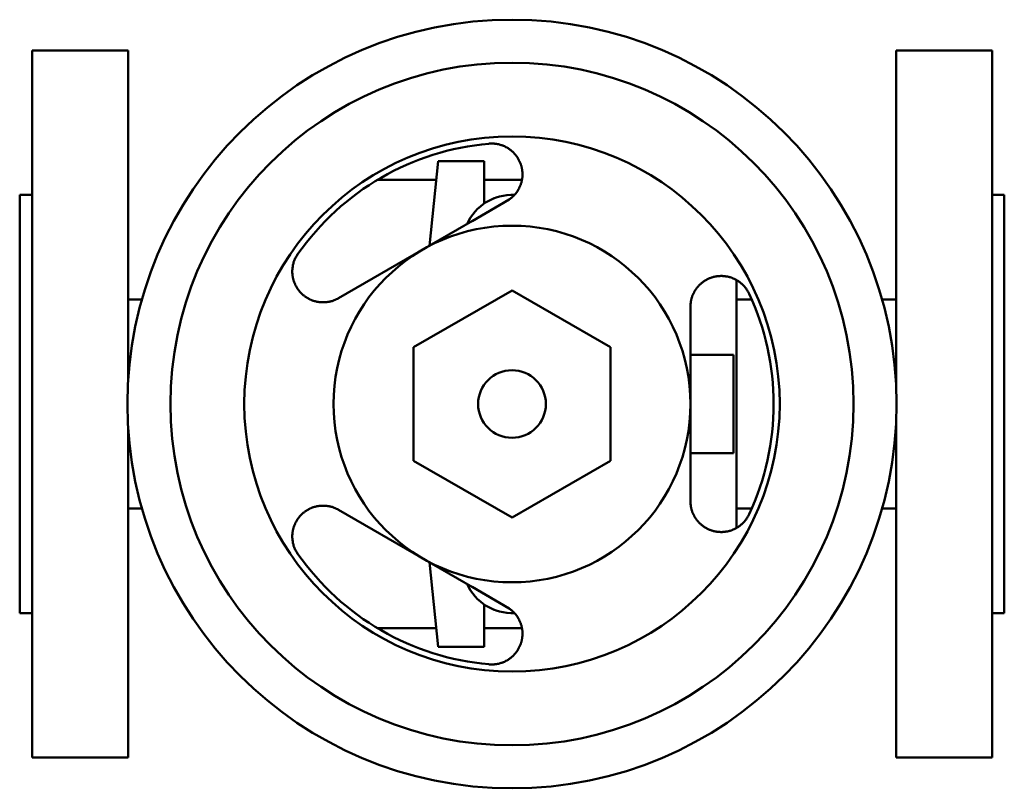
# Model space of a CAD drawing. Header units: millimetres. Extents: x 0 to 160, y -63 to 62.
import ezdxf

# ---------------------------------------------------------------- set-up
doc = ezdxf.new("R2010")
doc.units = ezdxf.units.MM
doc.layers.add('AM_0', color=7, linetype='Continuous', lineweight=30)

msp = doc.modelspace()

# ---------------------------------------------------------------- linework, layer by layer
at = {"layer": 'AM_0', "color": 7, "linetype": 'Continuous', "lineweight": 50}
for p, q in [((17.6, 57.5), (2, 57.5)), ((2, 57.5), (2, -57.5)), ((17.6, 3.54), (17.6, 57.5)), ((158, 57.5), (142.4, 57.5)), ((142.4, 3.54), (142.4, 57.5)), ((158, -57.5), (158, 57.5)), ((66.58, 25.74), (68, 39.5)), ((68, 39.5), (75.5, 39.5)), ((75.5, 39.5), (75.5, 32.61)), ((67.69, 36.46), (58.15, 36.46)), ((81.62, 36.46), (75.5, 36.46)), ((2, 34), (0, 34)), ((0, -34), (0, 34)), ((160, 34), (158, 34)), ((160, 34), (160, -34)), ((79.2, 33.02), (51.8, 17.21)), ((73.5, 29.75), (79.54, 33.24)), ((77, 33.42), (77, 33.5)), ((77, 33.5), (77.22, 33.5)), ((73.5, 29.73), (73.5, 29.75)), ((116.46, -20.17), (116.46, 20.17)), ((80, 18.48), (64, 9.24)), ((96, 9.24), (80, 18.48)), ((19.86, 17), (17.6, 17)), ((118.95, 17), (116.46, 17)), ((142.4, 17), (140.14, 17)), ((109, -15.82), (109, 15.82)), ((64, 9.24), (64, -9.24)), ((96, -9.24), (96, 9.24)), ((109.01, 8), (116, 8)), ((116, 8), (116, -8)), ((17.6, -57.5), (17.6, -3.54)), ((142.4, -57.5), (142.4, -3.54)), ((109.01, -8), (116, -8)), ((64, -9.24), (80, -18.48)), ((80, -18.48), (96, -9.24)), ((17.6, -17), (19.86, -17)), ((51.8, -17.21), (79.2, -33.02)), ((116.46, -17), (118.95, -17)), ((140.14, -17), (142.4, -17)), ((68, -39.5), (66.58, -25.74)), ((73.5, -29.75), (73.5, -29.73)), ((79.54, -33.24), (73.5, -29.75)), ((75.5, -32.61), (75.5, -39.5)), ((77, -33.5), (77, -33.42)), ((77, -33.5), (77.22, -33.5)), ((0, -34), (2, -34)), ((158, -34), (160, -34)), ((58.15, -36.46), (67.69, -36.46)), ((75.5, -36.46), (81.62, -36.46)), ((75.5, -39.5), (68, -39.5)), ((2, -57.5), (17.6, -57.5)), ((142.4, -57.5), (158, -57.5))]:
    msp.add_line(p, q, dxfattribs=at)
for points in [[(76.26, 42.34), (76.33, 42.34), (76.48, 42.35), (76.63, 42.35), (76.7, 42.35), (76.78, 42.35), (76.93, 42.35), (77.08, 42.34), (77.22, 42.33), (77.37, 42.31), (77.52, 42.29), (77.59, 42.27), (77.66, 42.26), (77.81, 42.23), (77.95, 42.2), (78.09, 42.16), (78.23, 42.11), (78.37, 42.07), (78.43, 42.04), (78.5, 42.02), (78.63, 41.97), (78.76, 41.91), (78.83, 41.88), (78.89, 41.85), (79.02, 41.78), (79.14, 41.72), (79.2, 41.68), (79.26, 41.65), (79.38, 41.58), (79.49, 41.5), (79.6, 41.43), (79.71, 41.35), (79.81, 41.27), (79.86, 41.23), (79.91, 41.19), (80.01, 41.1), (80.1, 41.02), (80.19, 40.93), (80.28, 40.85), (80.36, 40.76), (80.4, 40.71), (80.45, 40.67), (80.53, 40.57), (80.6, 40.48), (80.68, 40.38), (80.75, 40.29), (80.82, 40.19), (80.86, 40.14), (80.89, 40.08), (80.95, 39.98), (81.02, 39.88), (81.08, 39.77), (81.13, 39.67), (81.19, 39.56), (81.21, 39.51), (81.24, 39.45), (81.29, 39.34), (81.33, 39.23), (81.38, 39.12), (81.42, 39.01), (81.45, 38.9), (81.47, 38.84), (81.49, 38.79), (81.52, 38.68), (81.55, 38.56), (81.57, 38.51), (81.58, 38.45), (81.6, 38.34), (81.62, 38.23), (81.63, 38.17), (81.64, 38.11), (81.66, 38), (81.67, 37.89), (81.68, 37.78), (81.69, 37.67), (81.7, 37.56), (81.7, 37.5), (81.7, 37.45), (81.7, 37.34), (81.7, 37.23), (81.69, 37.13), (81.69, 37.02), (81.68, 36.91), (81.68, 36.86), (81.67, 36.8), (81.66, 36.69), (81.64, 36.58), (81.62, 36.47), (81.6, 36.36), (81.58, 36.25), (81.56, 36.2), (81.55, 36.14), (81.52, 36.03), (81.49, 35.92), (81.46, 35.81), (81.42, 35.7), (81.38, 35.59), (81.36, 35.53), (81.34, 35.48), (81.29, 35.37), (81.24, 35.26), (81.19, 35.16), (81.14, 35.05), (81.08, 34.94), (81.05, 34.89), (81.02, 34.84), (80.96, 34.74), (80.89, 34.63), (80.86, 34.58), (80.83, 34.53), (80.76, 34.43), (80.69, 34.34), (80.65, 34.29), (80.61, 34.24), (80.53, 34.14), (80.45, 34.05), (80.37, 33.96), (80.29, 33.87), (80.2, 33.78), (80.15, 33.74), (80.11, 33.7), (80.02, 33.61), (79.92, 33.53), (79.82, 33.45), (79.72, 33.37), (79.61, 33.29), (79.55, 33.25), (79.5, 33.21), (79.38, 33.13), (79.26, 33.06), (79.2, 33.02)], [(51.8, 17.21), (51.74, 17.17), (51.62, 17.1), (51.49, 17.04), (51.43, 17.01), (51.37, 16.98), (51.24, 16.93), (51.12, 16.88), (51, 16.83), (50.88, 16.79), (50.76, 16.75), (50.7, 16.74), (50.64, 16.72), (50.52, 16.69), (50.4, 16.66), (50.28, 16.63), (50.16, 16.61), (50.04, 16.59), (49.98, 16.58), (49.92, 16.57), (49.8, 16.56), (49.68, 16.55), (49.62, 16.55), (49.56, 16.54), (49.44, 16.54), (49.32, 16.54), (49.26, 16.54), (49.2, 16.54), (49.08, 16.54), (48.96, 16.55), (48.84, 16.56), (48.72, 16.57), (48.61, 16.58), (48.55, 16.59), (48.49, 16.6), (48.37, 16.62), (48.26, 16.64), (48.15, 16.67), (48.04, 16.7), (47.92, 16.73), (47.87, 16.74), (47.82, 16.76), (47.71, 16.8), (47.6, 16.83), (47.5, 16.87), (47.39, 16.91), (47.29, 16.96), (47.24, 16.98), (47.19, 17), (47.1, 17.05), (47, 17.1), (46.91, 17.15), (46.81, 17.2), (46.72, 17.25), (46.67, 17.28), (46.63, 17.31), (46.53, 17.37), (46.44, 17.43), (46.35, 17.5), (46.26, 17.57), (46.17, 17.64), (46.13, 17.67), (46.08, 17.71), (46, 17.78), (45.91, 17.86), (45.87, 17.9), (45.83, 17.94), (45.74, 18.02), (45.66, 18.1), (45.62, 18.15), (45.58, 18.19), (45.51, 18.28), (45.43, 18.37), (45.36, 18.46), (45.28, 18.56), (45.21, 18.65), (45.18, 18.7), (45.15, 18.75), (45.08, 18.85), (45.02, 18.95), (44.96, 19.06), (44.9, 19.16), (44.84, 19.27), (44.81, 19.33), (44.79, 19.38), (44.74, 19.49), (44.69, 19.6), (44.64, 19.72), (44.6, 19.83), (44.56, 19.95), (44.54, 20.01), (44.52, 20.06), (44.49, 20.18), (44.45, 20.3), (44.43, 20.42), (44.4, 20.54), (44.38, 20.67), (44.36, 20.73), (44.35, 20.8), (44.34, 20.93), (44.32, 21.06), (44.31, 21.19), (44.3, 21.33), (44.3, 21.46), (44.3, 21.53), (44.3, 21.6), (44.3, 21.74), (44.31, 21.88), (44.32, 21.95), (44.32, 22.02), (44.34, 22.17), (44.36, 22.31), (44.37, 22.38), (44.38, 22.45), (44.41, 22.59), (44.45, 22.73), (44.48, 22.87), (44.52, 23.02), (44.57, 23.16), (44.59, 23.22), (44.62, 23.29), (44.67, 23.43), (44.73, 23.57), (44.79, 23.7), (44.86, 23.84), (44.93, 23.97), (44.97, 24.03), (45.01, 24.1), (45.08, 24.22), (45.16, 24.35), (45.21, 24.41)], [(109, 15.82), (109, 15.89), (109, 16.03), (109.01, 16.17), (109.02, 16.24), (109.02, 16.3), (109.04, 16.44), (109.06, 16.57), (109.08, 16.7), (109.1, 16.82), (109.13, 16.94), (109.14, 17), (109.16, 17.06), (109.19, 17.18), (109.22, 17.3), (109.26, 17.42), (109.3, 17.53), (109.35, 17.65), (109.37, 17.7), (109.39, 17.76), (109.44, 17.87), (109.49, 17.98), (109.52, 18.04), (109.55, 18.09), (109.6, 18.2), (109.66, 18.3), (109.69, 18.36), (109.72, 18.41), (109.79, 18.51), (109.85, 18.61), (109.92, 18.71), (109.99, 18.8), (110.06, 18.9), (110.1, 18.94), (110.13, 18.99), (110.21, 19.08), (110.28, 19.17), (110.36, 19.25), (110.44, 19.33), (110.52, 19.41), (110.57, 19.45), (110.61, 19.49), (110.69, 19.57), (110.78, 19.64), (110.86, 19.71), (110.95, 19.78), (111.04, 19.85), (111.08, 19.88), (111.13, 19.91), (111.21, 19.97), (111.3, 20.03), (111.39, 20.09), (111.49, 20.14), (111.58, 20.2), (111.63, 20.22), (111.68, 20.25), (111.78, 20.3), (111.88, 20.35), (111.98, 20.39), (112.08, 20.44), (112.19, 20.48), (112.24, 20.5), (112.29, 20.52), (112.4, 20.56), (112.51, 20.59), (112.57, 20.61), (112.62, 20.63), (112.73, 20.66), (112.85, 20.68), (112.9, 20.7), (112.96, 20.71), (113.08, 20.73), (113.19, 20.75), (113.31, 20.77), (113.43, 20.79), (113.55, 20.8), (113.61, 20.8), (113.67, 20.81), (113.79, 20.81), (113.91, 20.82), (114.03, 20.82), (114.15, 20.82), (114.27, 20.81), (114.33, 20.81), (114.39, 20.8), (114.51, 20.79), (114.63, 20.78), (114.75, 20.76), (114.88, 20.74), (115, 20.72), (115.06, 20.71), (115.12, 20.69), (115.24, 20.66), (115.35, 20.63), (115.47, 20.6), (115.59, 20.56), (115.71, 20.52), (115.77, 20.49), (115.83, 20.47), (115.95, 20.42), (116.08, 20.37), (116.2, 20.31), (116.32, 20.25), (116.44, 20.18), (116.5, 20.15), (116.56, 20.12), (116.68, 20.04), (116.79, 19.97), (116.85, 19.93), (116.91, 19.88), (117.03, 19.8), (117.14, 19.71), (117.19, 19.67), (117.25, 19.62), (117.36, 19.52), (117.46, 19.42), (117.57, 19.32), (117.67, 19.22), (117.77, 19.11), (117.82, 19.05), (117.86, 18.99), (117.96, 18.88), (118.04, 18.76), (118.13, 18.64), (118.21, 18.51), (118.29, 18.39), (118.33, 18.32), (118.36, 18.26), (118.44, 18.13), (118.5, 18), (118.53, 17.93)], [(118.53, -17.93), (118.5, -18), (118.44, -18.13), (118.36, -18.26), (118.33, -18.32), (118.29, -18.39), (118.21, -18.51), (118.13, -18.64), (118.04, -18.76), (117.96, -18.88), (117.86, -18.99), (117.82, -19.05), (117.77, -19.11), (117.67, -19.22), (117.57, -19.32), (117.46, -19.42), (117.36, -19.52), (117.25, -19.62), (117.19, -19.67), (117.14, -19.71), (117.03, -19.8), (116.91, -19.88), (116.85, -19.93), (116.79, -19.97), (116.68, -20.04), (116.56, -20.12), (116.5, -20.15), (116.44, -20.18), (116.32, -20.25), (116.2, -20.31), (116.08, -20.37), (115.95, -20.42), (115.83, -20.47), (115.77, -20.49), (115.71, -20.52), (115.59, -20.56), (115.47, -20.6), (115.35, -20.63), (115.24, -20.66), (115.12, -20.69), (115.06, -20.71), (115, -20.72), (114.88, -20.74), (114.75, -20.76), (114.63, -20.78), (114.51, -20.79), (114.39, -20.8), (114.33, -20.81), (114.27, -20.81), (114.15, -20.82), (114.03, -20.82), (113.91, -20.82), (113.79, -20.81), (113.67, -20.81), (113.61, -20.8), (113.55, -20.8), (113.43, -20.79), (113.31, -20.77), (113.19, -20.75), (113.08, -20.73), (112.96, -20.71), (112.9, -20.7), (112.85, -20.68), (112.73, -20.66), (112.62, -20.63), (112.57, -20.61), (112.51, -20.59), (112.4, -20.56), (112.29, -20.52), (112.24, -20.5), (112.19, -20.48), (112.08, -20.44), (111.98, -20.39), (111.88, -20.35), (111.78, -20.3), (111.68, -20.25), (111.63, -20.22), (111.58, -20.2), (111.49, -20.14), (111.39, -20.09), (111.3, -20.03), (111.21, -19.97), (111.13, -19.91), (111.08, -19.88), (111.04, -19.85), (110.95, -19.78), (110.86, -19.71), (110.78, -19.64), (110.69, -19.57), (110.61, -19.49), (110.57, -19.45), (110.52, -19.41), (110.44, -19.33), (110.36, -19.25), (110.28, -19.17), (110.21, -19.08), (110.13, -18.99), (110.1, -18.94), (110.06, -18.9), (109.99, -18.8), (109.92, -18.71), (109.85, -18.61), (109.79, -18.51), (109.72, -18.41), (109.69, -18.36), (109.66, -18.3), (109.6, -18.2), (109.55, -18.09), (109.52, -18.04), (109.49, -17.98), (109.44, -17.87), (109.39, -17.76), (109.37, -17.7), (109.35, -17.65), (109.3, -17.53), (109.26, -17.42), (109.22, -17.3), (109.19, -17.18), (109.16, -17.06), (109.14, -17), (109.13, -16.94), (109.1, -16.82), (109.08, -16.7), (109.06, -16.57), (109.04, -16.44), (109.02, -16.3), (109.02, -16.24), (109.01, -16.17), (109, -16.03), (109, -15.89), (109, -15.82)], [(45.21, -24.41), (45.16, -24.35), (45.08, -24.22), (45.01, -24.1), (44.97, -24.03), (44.93, -23.97), (44.86, -23.84), (44.79, -23.7), (44.73, -23.57), (44.67, -23.43), (44.62, -23.29), (44.59, -23.22), (44.57, -23.16), (44.52, -23.02), (44.48, -22.87), (44.45, -22.73), (44.41, -22.59), (44.38, -22.45), (44.37, -22.38), (44.36, -22.31), (44.34, -22.17), (44.32, -22.02), (44.32, -21.95), (44.31, -21.88), (44.3, -21.74), (44.3, -21.6), (44.3, -21.53), (44.3, -21.46), (44.3, -21.33), (44.31, -21.19), (44.32, -21.06), (44.34, -20.93), (44.35, -20.8), (44.36, -20.73), (44.38, -20.67), (44.4, -20.54), (44.43, -20.42), (44.45, -20.3), (44.49, -20.18), (44.52, -20.06), (44.54, -20.01), (44.56, -19.95), (44.6, -19.83), (44.64, -19.72), (44.69, -19.6), (44.74, -19.49), (44.79, -19.38), (44.81, -19.33), (44.84, -19.27), (44.9, -19.16), (44.96, -19.06), (45.02, -18.95), (45.08, -18.85), (45.15, -18.75), (45.18, -18.7), (45.21, -18.65), (45.28, -18.56), (45.36, -18.46), (45.43, -18.37), (45.51, -18.28), (45.58, -18.19), (45.62, -18.15), (45.66, -18.1), (45.74, -18.02), (45.83, -17.94), (45.87, -17.9), (45.91, -17.86), (46, -17.78), (46.08, -17.71), (46.13, -17.67), (46.17, -17.64), (46.26, -17.57), (46.35, -17.5), (46.44, -17.43), (46.53, -17.37), (46.63, -17.31), (46.67, -17.28), (46.72, -17.25), (46.81, -17.2), (46.91, -17.15), (47, -17.1), (47.1, -17.05), (47.19, -17), (47.24, -16.98), (47.29, -16.96), (47.39, -16.91), (47.5, -16.87), (47.6, -16.83), (47.71, -16.8), (47.82, -16.76), (47.87, -16.74), (47.92, -16.73), (48.04, -16.7), (48.15, -16.67), (48.26, -16.64), (48.37, -16.62), (48.49, -16.6), (48.55, -16.59), (48.61, -16.58), (48.72, -16.57), (48.84, -16.56), (48.96, -16.55), (49.08, -16.54), (49.2, -16.54), (49.26, -16.54), (49.32, -16.54), (49.44, -16.54), (49.56, -16.54), (49.62, -16.55), (49.68, -16.55), (49.8, -16.56), (49.92, -16.57), (49.98, -16.58), (50.04, -16.59), (50.16, -16.61), (50.28, -16.63), (50.4, -16.66), (50.52, -16.69), (50.64, -16.72), (50.7, -16.74), (50.76, -16.75), (50.88, -16.79), (51, -16.83), (51.12, -16.88), (51.24, -16.93), (51.37, -16.98), (51.43, -17.01), (51.49, -17.04), (51.62, -17.1), (51.74, -17.17), (51.8, -17.21)], [(79.2, -33.02), (79.26, -33.06), (79.38, -33.13), (79.5, -33.21), (79.55, -33.25), (79.61, -33.29), (79.72, -33.37), (79.82, -33.45), (79.92, -33.53), (80.02, -33.61), (80.11, -33.7), (80.15, -33.74), (80.2, -33.78), (80.29, -33.87), (80.37, -33.96), (80.45, -34.05), (80.53, -34.14), (80.61, -34.24), (80.65, -34.29), (80.69, -34.34), (80.76, -34.43), (80.83, -34.53), (80.86, -34.58), (80.89, -34.63), (80.96, -34.74), (81.02, -34.84), (81.05, -34.89), (81.08, -34.94), (81.14, -35.05), (81.19, -35.16), (81.24, -35.26), (81.29, -35.37), (81.34, -35.48), (81.36, -35.53), (81.38, -35.59), (81.42, -35.7), (81.46, -35.81), (81.49, -35.92), (81.52, -36.03), (81.55, -36.14), (81.56, -36.2), (81.58, -36.25), (81.6, -36.36), (81.62, -36.47), (81.64, -36.58), (81.66, -36.69), (81.67, -36.8), (81.68, -36.86), (81.68, -36.91), (81.69, -37.02), (81.69, -37.13), (81.7, -37.23), (81.7, -37.34), (81.7, -37.45), (81.7, -37.5), (81.7, -37.56), (81.69, -37.67), (81.68, -37.78), (81.67, -37.89), (81.66, -38), (81.64, -38.11), (81.63, -38.17), (81.62, -38.23), (81.6, -38.34), (81.58, -38.45), (81.57, -38.51), (81.55, -38.56), (81.52, -38.68), (81.49, -38.79), (81.47, -38.84), (81.45, -38.9), (81.42, -39.01), (81.38, -39.12), (81.33, -39.23), (81.29, -39.34), (81.24, -39.45), (81.21, -39.51), (81.19, -39.56), (81.13, -39.67), (81.08, -39.77), (81.02, -39.88), (80.95, -39.98), (80.89, -40.08), (80.86, -40.14), (80.82, -40.19), (80.75, -40.29), (80.68, -40.38), (80.6, -40.48), (80.53, -40.57), (80.45, -40.67), (80.4, -40.71), (80.36, -40.76), (80.28, -40.85), (80.19, -40.93), (80.1, -41.02), (80.01, -41.1), (79.91, -41.19), (79.86, -41.23), (79.81, -41.27), (79.71, -41.35), (79.6, -41.43), (79.49, -41.5), (79.38, -41.58), (79.26, -41.65), (79.2, -41.68), (79.14, -41.72), (79.02, -41.78), (78.89, -41.85), (78.83, -41.88), (78.76, -41.91), (78.63, -41.97), (78.5, -42.02), (78.43, -42.04), (78.37, -42.07), (78.23, -42.11), (78.09, -42.16), (77.95, -42.2), (77.81, -42.23), (77.66, -42.26), (77.59, -42.27), (77.52, -42.29), (77.37, -42.31), (77.22, -42.33), (77.08, -42.34), (76.93, -42.35), (76.78, -42.35), (76.7, -42.35), (76.63, -42.35), (76.48, -42.35), (76.33, -42.34), (76.26, -42.34)]]:
    msp.add_lwpolyline(points, dxfattribs=at)
for radius in [62.5, 55.5, 43.5, 29, 5.5]:
    msp.add_circle((80, 0), radius, dxfattribs=at)
for centre, radius, start, end in [((80, 0), 42.5, 95.0487, 144.9513), ((80, 26), 8, 87.1443, 155.8633), ((80, 0), 42.5, 335.0487, 24.9513), ((80, 0), 42.5, 215.0487, 264.9513), ((80, -26), 8, 204.1367, 272.8557)]:
    msp.add_arc(centre, radius, start, end, dxfattribs=at)

doc.saveas('drawing.dxf')
